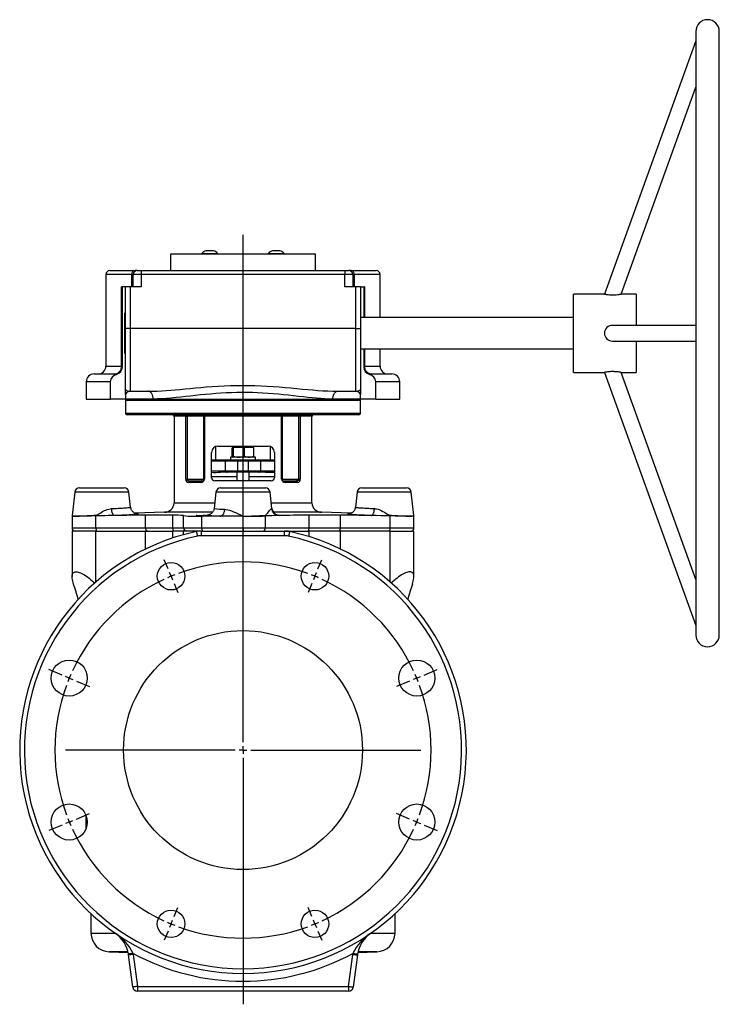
# Model space of a CAD drawing. Extents: x -524 to 493, y -103 to 1053.
# Tile 4 of 4: x 47 to 493, y 425 to 1053. Entities that reach past the tile are written whole.
import ezdxf

# ---------------------------------------------------------------- set-up
doc = ezdxf.new("R2010")
doc.units = 0
doc.layers.get('0').update_dxf_attribs({"linetype": 'CONTINUOUS'})
doc.layers.add('FORMAT', color=7, linetype='CONTINUOUS')

# ---------------------------------------------------------------- blocks, each defined once
blk = doc.blocks.new('SW_CENTERMARKSYMBOL_1')
at = {"layer": 'FORMAT', "color": 0}
for p, q in [((45.92, -105.87), (45.92, 217.83)), ((-1.91, 4.62), (-4.31, 10.39)), ((93.76, 4.62), (96.15, 10.39)), ((0, 0), (-0.96, 2.31)), ((0, 0), (0.96, -2.31)), ((91.84, 0), (90.89, -2.31)), ((91.84, 0), (92.8, 2.31)), ((1.91, -4.62), (4.31, -10.39)), ((89.93, -4.62), (87.54, -10.39)), ((-69.56, -63.03), (-77.88, -59.59)), ((161.41, -63.03), (169.72, -59.59)), ((-64.94, -64.94), (-67.25, -63.99)), ((-64.94, -64.94), (-62.63, -65.9)), ((-60.32, -66.86), (-52.01, -70.3)), ((152.17, -66.86), (143.85, -70.3)), ((156.79, -64.94), (154.48, -65.9)), ((156.79, -64.94), (159.1, -63.99)), ((40.92, -110.87), (-67.44, -110.87)), ((45.92, -110.87), (43.42, -110.87)), ((45.92, -110.87), (45.92, -108.37)), ((45.92, -110.87), (45.92, -113.37)), ((45.92, -110.87), (48.42, -110.87)), ((50.92, -110.87), (159.29, -110.87)), ((45.92, -115.87), (45.92, -273.07)), ((-64.94, -156.79), (-67.25, -157.74)), ((-64.94, -156.79), (-62.63, -155.83)), ((-60.32, -154.87), (-52.01, -151.43)), ((152.17, -154.87), (143.85, -151.43)), ((156.79, -156.79), (154.48, -155.83)), ((156.79, -156.79), (159.1, -157.74)), ((-69.56, -158.7), (-77.88, -162.15)), ((161.41, -158.7), (169.72, -162.15)), ((1.91, -217.11), (4.31, -211.34)), ((89.93, -217.11), (87.54, -211.34)), ((0, -221.73), (0.96, -219.42)), ((91.84, -221.73), (90.89, -219.42)), ((0, -221.73), (-0.96, -224.04)), ((91.84, -221.73), (92.8, -224.04)), ((-1.91, -226.35), (-4.31, -232.12)), ((93.76, -226.35), (96.15, -232.12))]:
    blk.add_line(p, q, dxfattribs=at)
for start, end in [(69.88732, 110.11268), (111.30634, 112.5), (67.5, 68.69366), (114.88732, 155.11268), (112.5, 113.69366), (66.30634, 67.5), (24.88732, 65.11268), (156.30634, 157.5), (22.5, 23.69366), (157.5, 158.69366), (21.30634, 22.5), (159.88732, 200.11268), (339.88732, 20.11268), (201.30634, 202.5), (202.5, 203.69366), (336.30634, 337.5), (337.5, 338.69366), (204.88732, 245.11268), (294.88732, 335.11268), (246.30634, 247.5), (247.5, 248.69366), (249.88732, 290.11268), (291.30634, 292.5), (292.5, 293.69366)]:
    blk.add_arc((45.92, -110.87), 120, start, end, dxfattribs=at)

msp = doc.modelspace()

# ---------------------------------------------------------------- linework, layer by layer
at = {"color": 7, "linetype": 'CONTINUOUS'}
for p, q in [((478.4, 1045.36), (478.4, 660.36)), ((493.4, 660.36), (493.4, 1045.36)), ((478.4, 1039.32), (420.09, 877.87)), ((430.72, 877.86), (478.4, 1009.88)), ((143.23, 903.36), (143.23, 892.85)), ((235.73, 903.36), (143.23, 903.36)), ((163.27, 903.61), (163.27, 903.36)), ((173.27, 903.61), (163.27, 903.61)), ((173.27, 903.36), (173.27, 903.61)), ((205.69, 903.61), (205.69, 903.36)), ((215.69, 903.61), (205.69, 903.61)), ((215.69, 903.36), (215.69, 903.61)), ((235.73, 892.85), (235.73, 903.36)), ((104.48, 892.85), (120.56, 892.85)), ((120.56, 892.85), (120.98, 892.85)), ((120.98, 892.85), (120.98, 892.84)), ((121.98, 892.85), (120.98, 892.85)), ((121.76, 892.84), (120.98, 892.84)), ((121.98, 892.85), (124.48, 892.85)), ((124.48, 892.85), (254.48, 892.85)), ((254.48, 892.85), (256.98, 892.85)), ((257.99, 892.85), (256.98, 892.85)), ((257.99, 892.84), (257.2, 892.84)), ((257.99, 892.85), (257.99, 892.84)), ((257.99, 892.85), (258.4, 892.85)), ((258.4, 892.85), (274.48, 892.85)), ((101.98, 890.35), (101.98, 831.86)), ((119.48, 882.36), (119.48, 890.35)), ((259.48, 890.35), (259.48, 882.36)), ((276.98, 862.86), (276.98, 890.35)), ((112.48, 882.36), (111.91, 882.36)), ((112.48, 831.51), (112.48, 882.36)), ((114.48, 882.36), (112.48, 882.36)), ((117.48, 882.36), (114.48, 882.36)), ((114.48, 855.86), (114.48, 882.36)), ((124.48, 882.36), (117.48, 882.36)), ((261.48, 882.36), (254.48, 882.36)), ((264.48, 882.36), (261.48, 882.36)), ((264.48, 882.36), (264.48, 855.86)), ((264.48, 882.36), (266.48, 882.36)), ((266.48, 882.36), (266.48, 862.86)), ((267.05, 882.36), (266.48, 882.36)), ((420.09, 877.86), (400.4, 877.86)), ((400.4, 827.86), (400.4, 877.86)), ((440.4, 877.86), (430.72, 877.86)), ((440.4, 877.86), (440.4, 857.86)), ((114.48, 865.86), (113.98, 865.86)), ((113.98, 839.86), (113.98, 865.86)), ((400.4, 862.86), (264.48, 862.86)), ((114.48, 816.86), (114.48, 855.86)), ((264.48, 855.86), (264.48, 816.86)), ((478.4, 857.86), (425.22, 857.86)), ((264.48, 842.86), (400.4, 842.86)), ((266.48, 842.86), (266.48, 831.51)), ((276.98, 831.86), (276.98, 842.86)), ((425.22, 847.86), (478.4, 847.86)), ((440.4, 847.86), (440.4, 827.86)), ((113.98, 839.86), (114.48, 839.86)), ((112.46, 831.41), (112.48, 831.86)), ((94.48, 826.86), (107.48, 826.86)), ((107.48, 826.86), (107.75, 826.87)), ((271.26, 826.87), (271.48, 826.86)), ((271.48, 826.86), (284.48, 826.86)), ((400.4, 827.86), (420.09, 827.86)), ((420.09, 827.86), (478.4, 666.41)), ((430.7, 827.86), (440.4, 827.86)), ((478.4, 695.85), (430.72, 827.86)), ((89.48, 821.86), (89.48, 810.86)), ((104.68, 821.86), (104.68, 810.86)), ((114.48, 814.21), (114.48, 816.86)), ((264.48, 816.86), (264.48, 814.21)), ((274.28, 810.86), (274.28, 821.86)), ((289.48, 810.86), (289.48, 821.86)), ((89.48, 810.86), (104.68, 810.86)), ((114.48, 810.86), (104.68, 810.86)), ((114.48, 813.85), (114.48, 814.21)), ((114.48, 813.85), (114.48, 810.86)), ((132.11, 810.86), (114.48, 810.86)), ((117.48, 815.86), (129.24, 815.86)), ((132.11, 810.86), (246.85, 810.86)), ((264.48, 810.86), (246.85, 810.86)), ((249.72, 815.86), (261.48, 815.86)), ((264.48, 814.21), (264.48, 813.85)), ((264.48, 810.86), (264.48, 813.85)), ((274.28, 810.86), (264.48, 810.86)), ((274.28, 810.86), (289.48, 810.86)), ((114.48, 809.86), (114.48, 801.86)), ((264.48, 801.86), (264.48, 809.86)), ((189.48, 800.86), (115.48, 800.86)), ((145.48, 799.86), (145.48, 744.67)), ((263.48, 800.86), (189.48, 800.86)), ((233.48, 744.67), (233.48, 799.86)), ((171.98, 780.58), (171.98, 772.18)), ((173.48, 780.86), (205.48, 780.86)), ((182.58, 774.37), (182.58, 779.7)), ((182.98, 780.28), (182.93, 780.26)), ((182.98, 780.28), (183.03, 780.28)), ((183.03, 780.28), (186.93, 780.28)), ((183.48, 774.37), (183.48, 779.7)), ((185.66, 780.86), (185.48, 780.68)), ((185.48, 780.68), (185.48, 780.28)), ((193.48, 780.68), (185.48, 780.68)), ((186.93, 780.28), (193.38, 780.28)), ((190.38, 774.37), (190.38, 779.7)), ((193.48, 780.68), (193.3, 780.86)), ((193.38, 780.28), (195.98, 780.28)), ((193.48, 780.28), (193.48, 780.68)), ((196.03, 780.26), (195.98, 780.28)), ((196.38, 774.37), (196.38, 779.7)), ((206.98, 772.18), (206.98, 780.58)), ((169.48, 760.68), (169.48, 776.86)), ((181.48, 773.78), (181.48, 772.18)), ((189.48, 773.78), (181.48, 773.78)), ((182.93, 773.81), (182.98, 773.78)), ((197.48, 773.78), (189.48, 773.78)), ((195.98, 773.78), (196.03, 773.81)), ((197.48, 772.18), (197.48, 773.78)), ((209.48, 776.86), (209.48, 760.68)), ((169.48, 772.18), (179.39, 772.18)), ((179.39, 772.18), (186.17, 772.18)), ((186.17, 772.18), (192.79, 772.18)), ((192.79, 772.18), (199.57, 772.18)), ((199.57, 772.18), (209.48, 772.18)), ((179.39, 764.18), (175.04, 764.18)), ((186.17, 764.18), (179.39, 764.18)), ((185.48, 764.18), (185.48, 758.68)), ((192.79, 764.18), (186.17, 764.18)), ((199.57, 764.18), (192.79, 764.18)), ((193.48, 758.68), (193.48, 764.18)), ((203.92, 764.18), (199.57, 764.18)), ((203.96, 764.18), (203.92, 764.18)), ((85.1, 754.18), (113.73, 754.18)), ((155.44, 758.68), (163.21, 758.68)), ((207.48, 758.68), (171.48, 758.68)), ((175.17, 754.18), (203.8, 754.18)), ((215.75, 758.68), (223.53, 758.68)), ((265.23, 754.18), (293.86, 754.18)), ((82.12, 751.52), (80.45, 736.49)), ((117.77, 741.92), (116.71, 751.52)), ((172.19, 751.52), (171.04, 741.15)), ((207.92, 741.15), (206.78, 751.52)), ((262.25, 751.52), (261.19, 741.92)), ((298.51, 736.49), (296.84, 751.52)), ((80.45, 736.49), (80.41, 736.2)), ((80.41, 736.2), (80.41, 728.68)), ((80.43, 736.2), (80.42, 736.2)), ((139.48, 738.67), (120.5, 738.01)), ((144.61, 736.75), (127.29, 736.75)), ((170.03, 738.67), (139.48, 738.67)), ((174.79, 736.12), (163.29, 736.12)), ((189.48, 736.12), (174.79, 736.12)), ((239.48, 738.67), (208.93, 738.67)), ((251.67, 736.75), (231.65, 736.75)), ((258.46, 738.01), (239.48, 738.67)), ((298.55, 728.68), (298.55, 736.2)), ((298.55, 736.2), (298.55, 736.2)), ((80.41, 726.68), (80.41, 697.58)), ((95.67, 726.68), (80.41, 726.68)), ((95.67, 726.68), (127.29, 726.68)), ((127.29, 726.68), (144.61, 726.68)), ((151.48, 726.68), (144.61, 726.68)), ((162.91, 726.68), (151.48, 726.68)), ((162.91, 726.68), (216.06, 726.68)), ((216.06, 726.68), (231.65, 726.68)), ((251.67, 726.68), (231.65, 726.68)), ((283.29, 726.68), (251.67, 726.68)), ((283.29, 726.68), (298.55, 726.68)), ((298.55, 697.58), (298.55, 726.68)), ((89.48, 537.3), (89.48, 544.83)), ((92.48, 482.6), (92.48, 470.27)), ((286.48, 470.27), (286.48, 482.6)), ((104.06, 458.28), (116.16, 457.86)), ((119.14, 435.79), (116.45, 456.24)), ((262.52, 456.24), (259.82, 435.79)), ((262.8, 457.86), (274.9, 458.28)), ((256.85, 433.18), (122.11, 433.18))]:
    msp.add_line(p, q, dxfattribs=at)
at = {"color": 8, "linetype": 'CONTINUOUS'}
for p, q in [((124.48, 892.85), (124.48, 890.35)), ((254.48, 892.85), (254.48, 890.35)), ((118.54, 890.35), (101.98, 890.35)), ((119.48, 890.35), (118.54, 890.35)), ((118.54, 882.36), (118.54, 890.35)), ((124.48, 890.35), (119.48, 890.35)), ((124.48, 890.35), (124.48, 882.36)), ((254.48, 890.35), (124.48, 890.35)), ((254.48, 882.36), (254.48, 890.35)), ((259.48, 890.35), (254.48, 890.35)), ((260.43, 890.35), (259.48, 890.35)), ((260.43, 890.35), (260.43, 882.36)), ((276.98, 890.35), (260.43, 890.35)), ((111.91, 831.86), (111.91, 882.36)), ((117.48, 882.36), (117.48, 855.86)), ((261.48, 855.86), (261.48, 882.36)), ((267.05, 882.36), (267.05, 862.86)), ((117.48, 855.86), (114.48, 855.86)), ((117.48, 855.86), (117.48, 815.86)), ((261.48, 855.86), (117.48, 855.86)), ((261.48, 815.86), (261.48, 855.86)), ((261.48, 855.86), (264.48, 855.86)), ((267.05, 842.86), (267.05, 831.86)), ((101.98, 831.86), (111.91, 831.86)), ((111.91, 831.86), (112.48, 831.86)), ((266.48, 831.86), (267.05, 831.86)), ((267.05, 831.86), (276.98, 831.86)), ((104.68, 821.86), (89.48, 821.86)), ((289.48, 821.86), (274.28, 821.86)), ((264.48, 809.86), (114.48, 809.86)), ((114.48, 801.86), (189.48, 801.86)), ((153.02, 799.86), (145.48, 799.86)), ((153.02, 759.68), (153.02, 799.86)), ((153.02, 799.86), (153.81, 799.86)), ((164.41, 799.86), (153.81, 799.86)), ((153.81, 799.86), (153.81, 759.68)), ((164.41, 799.86), (164.85, 799.86)), ((164.41, 759.68), (164.41, 799.86)), ((214.11, 799.86), (164.85, 799.86)), ((164.85, 799.86), (164.85, 759.68)), ((189.48, 801.86), (264.48, 801.86)), ((214.11, 759.68), (214.11, 799.86)), ((214.55, 799.86), (214.11, 799.86)), ((214.55, 799.86), (214.55, 759.68)), ((225.15, 799.86), (214.55, 799.86)), ((225.15, 759.68), (225.15, 799.86)), ((225.94, 799.86), (225.15, 799.86)), ((225.94, 799.86), (225.94, 759.68)), ((233.48, 799.86), (225.94, 799.86)), ((178.39, 771.18), (169.48, 771.18)), ((185.92, 771.18), (178.39, 771.18)), ((178.39, 765.18), (178.39, 771.18)), ((193.04, 771.18), (185.92, 771.18)), ((185.92, 771.18), (185.92, 765.18)), ((193.04, 765.18), (193.04, 771.18)), ((200.57, 771.18), (193.04, 771.18)), ((200.57, 771.18), (200.57, 765.18)), ((209.48, 771.18), (200.57, 771.18)), ((185.48, 761.18), (169.48, 761.18)), ((174.21, 765.18), (178.39, 765.18)), ((178.39, 765.18), (185.92, 765.18)), ((185.92, 765.18), (193.04, 765.18)), ((193.04, 765.18), (200.57, 765.18)), ((209.48, 761.18), (193.48, 761.18)), ((200.57, 765.18), (204.76, 765.18)), ((153.02, 759.68), (153.81, 759.68)), ((153.81, 759.68), (164.41, 759.68)), ((162.6, 757.68), (154.65, 757.68)), ((164.41, 759.68), (164.41, 759.63)), ((164.41, 759.68), (164.85, 759.68)), ((214.55, 759.68), (214.11, 759.68)), ((214.55, 759.68), (225.15, 759.68)), ((224.32, 757.68), (216.36, 757.68)), ((225.94, 759.68), (225.15, 759.68)), ((99.41, 751.52), (82.12, 751.52)), ((116.71, 751.52), (99.41, 751.52)), ((189.48, 751.52), (172.19, 751.52)), ((206.78, 751.52), (189.48, 751.52)), ((279.55, 751.52), (262.25, 751.52)), ((296.84, 751.52), (279.55, 751.52)), ((145.48, 744.67), (171.43, 744.67)), ((207.53, 744.67), (233.48, 744.67)), ((95.67, 728.68), (95.67, 736.32)), ((127.29, 728.68), (127.29, 736.75)), ((144.61, 728.68), (144.61, 736.75)), ((151.48, 728.68), (151.48, 736.5)), ((163.29, 728.68), (163.29, 736.12)), ((189.48, 728.68), (189.48, 736.12)), ((203.74, 728.68), (203.74, 736.32)), ((231.65, 728.68), (231.65, 736.75)), ((251.67, 728.68), (251.67, 736.75)), ((283.29, 728.68), (283.29, 736.32)), ((80.41, 728.68), (95.67, 728.68)), ((95.67, 728.68), (127.29, 728.68)), ((127.29, 728.68), (144.61, 728.68)), ((144.61, 728.68), (151.48, 728.68)), ((151.48, 728.68), (163.29, 728.68)), ((163.29, 728.68), (189.48, 728.68)), ((189.48, 728.68), (203.74, 728.68)), ((189.48, 728.68), (189.48, 726.68)), ((203.74, 728.68), (231.65, 728.68)), ((231.65, 728.68), (251.67, 728.68)), ((251.67, 728.68), (283.29, 728.68)), ((283.29, 728.68), (298.55, 728.68)), ((95.67, 694.25), (95.67, 726.68)), ((127.29, 715.2), (127.29, 726.68)), ((144.61, 722.24), (144.61, 726.68)), ((151.48, 724.32), (151.48, 726.68)), ((162.91, 723.68), (162.91, 726.68)), ((216.06, 723.68), (162.91, 723.68)), ((216.06, 723.68), (216.06, 726.68)), ((231.65, 723.1), (231.65, 726.68)), ((251.67, 715.2), (251.67, 726.68)), ((283.29, 694.25), (283.29, 726.68)), ((92.48, 470.27), (107.72, 470.27)), ((271.24, 470.27), (286.48, 470.27)), ((116.05, 458.28), (104.06, 458.28)), ((119.42, 456.64), (122.11, 436.18)), ((256.85, 436.18), (259.54, 456.64)), ((274.9, 458.28), (262.92, 458.28)), ((122.11, 436.18), (256.85, 436.18)), ((122.11, 436.18), (122.11, 433.18)), ((256.85, 436.18), (256.85, 433.18))]:
    msp.add_line(p, q, dxfattribs=at)
at = {"color": 7, "linetype": 'CONTINUOUS', "flags": 128}
for points in [[(167.11, 905.35), (166.54, 905.36), (165.96, 905.35)], [(169.42, 905.35), (168.27, 905.36), (167.11, 905.35)], [(170.58, 905.35), (170, 905.36), (169.42, 905.35)], [(209.54, 905.35), (208.96, 905.36), (208.39, 905.35)], [(211.85, 905.35), (210.7, 905.36), (209.54, 905.35)], [(213, 905.35), (212.43, 905.36), (211.85, 905.35)], [(420.09, 877.86), (420.09, 877.86), (420.18, 877.85), (420.4, 877.8), (420.76, 877.74), (421.23, 877.66), (421.82, 877.58), (422.49, 877.5), (423.24, 877.43), (424.04, 877.39), (424.89, 877.36), (425.77, 877.37), (426.66, 877.4), (427.54, 877.45), (428.39, 877.53), (428.78, 877.58), (429.15, 877.62), (429.49, 877.67), (429.81, 877.72), (430.06, 877.75), (430.27, 877.79), (430.45, 877.82), (430.59, 877.84), (430.68, 877.86), (430.72, 877.86)], [(266.48, 831.86), (266.5, 831.4), (266.56, 830.96)], [(430.7, 827.87), (430.7, 827.87), (430.57, 827.89), (430.33, 827.93), (429.98, 827.99), (429.51, 828.06), (428.95, 828.13), (428.24, 828.21), (427.45, 828.28), (426.54, 828.34), (426.06, 828.36), (425.57, 828.37), (425.09, 828.37), (424.61, 828.36), (424.12, 828.35), (423.64, 828.32), (422.81, 828.26), (422.41, 828.22), (422.03, 828.18), (421.41, 828.1), (420.88, 828.01), (420.49, 827.94), (420.22, 827.89), (420.12, 827.87), (420.09, 827.86)], [(183.03, 780.28), (183, 780.28), (182.89, 780.23), (182.79, 780.11), (182.68, 779.93), (182.58, 779.7)], [(183.03, 773.78), (183.06, 773.79), (183.16, 773.84), (183.27, 773.96), (183.37, 774.14), (183.48, 774.37)], [(121.95, 737.56), (121.95, 737.56), (121.93, 737.56), (121.87, 737.57), (121.8, 737.58), (121.71, 737.6), (121.59, 737.62), (121.46, 737.65), (121.31, 737.69), (121.13, 737.75), (120.93, 737.82), (120.71, 737.91), (120.46, 738.03), (120.18, 738.18), (119.89, 738.36), (119.6, 738.58), (119.31, 738.83), (119.04, 739.11), (118.78, 739.41), (118.55, 739.74), (118.35, 740.09), (118.17, 740.45), (118.02, 740.83), (117.9, 741.22), (117.81, 741.66), (117.78, 741.92)], [(171.03, 741.15), (170.99, 740.82), (170.9, 740.41), (170.78, 740.02), (170.62, 739.64), (170.45, 739.29), (170.24, 738.96), (170.02, 738.65), (169.79, 738.37), (169.54, 738.11), (169.29, 737.89), (169.04, 737.69), (168.8, 737.53), (168.57, 737.39), (168.37, 737.28), (168.18, 737.19), (168.01, 737.12), (167.87, 737.07), (167.74, 737.02), (167.63, 736.99), (167.54, 736.97), (167.47, 736.95), (167.42, 736.94), (167.4, 736.93), (167.4, 736.93)], [(261.19, 741.92), (261.13, 741.54), (261.04, 741.13), (260.91, 740.74), (260.75, 740.36), (260.57, 740), (260.36, 739.67), (260.13, 739.35), (259.88, 739.07), (259.62, 738.8), (259.35, 738.57), (259.07, 738.36), (258.79, 738.19), (258.53, 738.04), (258.29, 737.93), (258.09, 737.84), (257.89, 737.77), (257.71, 737.71), (257.55, 737.66), (257.42, 737.63), (257.3, 737.61), (257.2, 737.59), (257.12, 737.57), (257.06, 737.57), (257.02, 737.56), (257.01, 737.56), (257.01, 737.56)], [(82.96, 736.12), (82.24, 736.13), (81.64, 736.13), (81.14, 736.14), (80.77, 736.15), (80.53, 736.17), (80.42, 736.19), (80.43, 736.2)], [(95.67, 736.32), (94.14, 736.28), (92.64, 736.25), (91.15, 736.22), (89.72, 736.2), (88.39, 736.17), (87.15, 736.16), (85.95, 736.14), (84.86, 736.13), (83.85, 736.13), (82.96, 736.12)], [(107.43, 736.56), (105.48, 736.53), (103.51, 736.49), (101.57, 736.45), (99.62, 736.41), (97.65, 736.36), (95.67, 736.32)], [(127.29, 736.75), (125.01, 736.75), (122.67, 736.74), (120.28, 736.72), (117.84, 736.7), (115.3, 736.68), (112.72, 736.64), (110.09, 736.61), (107.43, 736.56)], [(160.36, 736.62), (160.75, 736.63), (161.19, 736.64), (161.66, 736.66), (162.15, 736.66), (162.66, 736.67), (163.16, 736.67), (163.64, 736.67), (164.09, 736.66), (164.49, 736.66), (164.84, 736.65), (165.11, 736.64), (165.32, 736.62), (165.44, 736.61), (165.48, 736.59), (165.44, 736.57), (165.31, 736.55), (165.1, 736.54), (164.81, 736.52), (164.46, 736.5), (164.05, 736.49), (163.6, 736.48), (163.12, 736.47), (162.62, 736.46), (162.11, 736.46), (161.62, 736.46), (161.15, 736.46), (160.72, 736.47), (160.34, 736.48), (160.01, 736.49), (159.76, 736.5), (159.59, 736.51), (159.5, 736.53), (159.49, 736.54), (159.57, 736.56), (159.73, 736.58), (159.97, 736.6), (160.36, 736.62)], [(212.49, 736.56), (210.92, 736.53), (209.39, 736.49), (207.92, 736.45), (206.49, 736.41), (205.1, 736.36), (203.74, 736.32)], [(231.65, 736.75), (229.11, 736.75), (226.61, 736.74), (224.16, 736.72), (221.75, 736.7), (219.35, 736.68), (217, 736.64), (214.72, 736.61), (212.49, 736.56)], [(271.53, 736.56), (268.78, 736.61), (266.06, 736.65), (263.4, 736.68), (260.74, 736.71), (258.15, 736.73), (255.6, 736.74), (253.62, 736.75), (251.67, 736.75)], [(283.29, 736.32), (280.31, 736.39), (277.36, 736.45), (274.43, 736.51), (271.53, 736.56)], [(296, 736.12), (295.18, 736.13), (294.24, 736.13), (293.19, 736.14), (292.05, 736.15), (290.78, 736.17), (289.43, 736.19), (288, 736.22), (286.51, 736.25), (284.92, 736.28), (283.29, 736.32)], [(298.54, 736.2), (298.55, 736.2), (298.46, 736.17), (298.25, 736.16), (297.89, 736.14), (297.4, 736.13), (296.77, 736.13), (296, 736.12)], [(298.55, 736.2), (298.53, 736.28), (298.51, 736.49)], [(81.41, 692.72), (81.09, 693.75), (80.82, 694.74), (80.61, 695.69), (80.48, 696.58), (80.42, 697.42), (80.43, 698.08), (80.52, 698.69), (80.68, 699.24), (80.92, 699.7), (81.18, 700.03), (81.5, 700.3), (81.89, 700.5), (82.33, 700.63), (82.96, 700.68), (83.59, 700.64), (84.28, 700.5), (85.01, 700.28), (85.79, 699.98), (86.6, 699.61), (87.43, 699.17), (88.28, 698.67), (89.15, 698.11), (90.18, 697.39), (91.22, 696.62), (92.26, 695.78), (93.29, 694.91), (94.31, 694), (94.84, 693.5)], [(297.55, 692.72), (297.88, 693.75), (298.15, 694.74), (298.35, 695.69), (298.49, 696.58), (298.55, 697.42), (298.53, 698.08), (298.44, 698.69), (298.28, 699.24), (298.05, 699.7), (297.78, 700.03), (297.46, 700.3), (297.08, 700.5), (296.64, 700.63), (296, 700.68), (295.38, 700.64), (294.69, 700.5), (293.95, 700.28), (293.17, 699.98), (292.37, 699.61), (291.53, 699.17), (290.68, 698.67), (289.82, 698.11), (288.78, 697.39), (287.75, 696.62), (286.71, 695.78), (285.67, 694.91), (284.65, 694), (284.12, 693.5)]]:
    msp.add_lwpolyline(points, dxfattribs=at)
at = {"color": 8, "linetype": 'CONTINUOUS', "flags": 128}
for points in [[(129.24, 815.86), (131.99, 815.9), (134.77, 815.99), (137.59, 816.14), (140.44, 816.33), (143.33, 816.55), (146.25, 816.8), (149.2, 817.07), (152.49, 817.38), (155.82, 817.7), (159.19, 818.01), (162.6, 818.31), (166.02, 818.6), (169.84, 818.88), (173.69, 819.13), (177.55, 819.33), (181.42, 819.48), (185.31, 819.57), (189.22, 819.61), (193.14, 819.58), (197.07, 819.49), (200.98, 819.35), (204.86, 819.15), (208.7, 818.91), (212.52, 818.63), (216.31, 818.32), (220.07, 817.98), (223.8, 817.63), (227.51, 817.28), (230.81, 816.97), (234.08, 816.68), (237.31, 816.42), (240.48, 816.2), (243.61, 816.02), (246.69, 815.91), (249.72, 815.86)], [(114.67, 814.11), (114.57, 813.96), (114.48, 813.85)], [(132.11, 810.86), (132.1, 811.33), (132.06, 811.78), (132, 812.23), (131.92, 812.67), (131.81, 813.09), (131.68, 813.5), (131.53, 813.88), (131.36, 814.23), (131.17, 814.56), (130.97, 814.85), (130.75, 815.12), (130.52, 815.34), (130.28, 815.53), (130.03, 815.67), (129.77, 815.78), (129.5, 815.84), (129.24, 815.86)], [(246.85, 810.86), (244.29, 810.9), (241.69, 811.01), (239.05, 811.17), (236.37, 811.37), (233.65, 811.62), (230.89, 811.9), (228.1, 812.19), (224.97, 812.54), (221.8, 812.9), (218.58, 813.25), (215.33, 813.59), (212.06, 813.92), (208.78, 814.21), (205.47, 814.47), (202.15, 814.69), (198.81, 814.86), (195.45, 814.99), (192.13, 815.06), (188.79, 815.07), (185.44, 815.03), (182.12, 814.94), (178.76, 814.8), (175.43, 814.6), (172.11, 814.37), (168.82, 814.09), (165.55, 813.79), (162.36, 813.46), (159.18, 813.12), (156.03, 812.77), (152.92, 812.42), (149.8, 812.08), (146.73, 811.76), (143.71, 811.47), (140.74, 811.23), (137.81, 811.03), (134.94, 810.91), (132.11, 810.86)], [(246.85, 810.86), (246.87, 811.33), (246.9, 811.78), (246.96, 812.23), (247.05, 812.67), (247.15, 813.09), (247.28, 813.5), (247.43, 813.88), (247.6, 814.23), (247.79, 814.56), (247.99, 814.85), (248.21, 815.12), (248.44, 815.34), (248.69, 815.53), (248.94, 815.67), (249.2, 815.78), (249.46, 815.84), (249.72, 815.86)], [(264.48, 813.85), (264.37, 813.99), (264.29, 814.11)], [(164.29, 800.86), (164.4, 800.85), (164.51, 800.79), (164.6, 800.7), (164.69, 800.57), (164.76, 800.42), (164.81, 800.25), (164.84, 800.06), (164.85, 799.86)], [(214.67, 800.86), (214.56, 800.85), (214.46, 800.79), (214.36, 800.7), (214.28, 800.57), (214.21, 800.42), (214.15, 800.25), (214.12, 800.06), (214.11, 799.86)], [(153.81, 759.68), (153.83, 759.54), (153.86, 759.42), (153.96, 759.23), (154.07, 759.09), (154.21, 758.98), (154.4, 758.87), (154.61, 758.79), (155.02, 758.71), (155.44, 758.68)], [(163.21, 758.68), (163.09, 758.67), (162.98, 758.61), (162.87, 758.52), (162.78, 758.39), (162.71, 758.24), (162.65, 758.07), (162.61, 757.88), (162.6, 757.68)], [(215.75, 758.68), (215.87, 758.67), (215.98, 758.61), (216.09, 758.52), (216.18, 758.39), (216.26, 758.24), (216.31, 758.07), (216.35, 757.88), (216.36, 757.68)], [(225.15, 759.68), (225.11, 759.45), (225.1, 759.4), (224.95, 759.16), (224.7, 758.95), (224.48, 758.84), (224.23, 758.76), (223.88, 758.7), (223.53, 758.68)], [(105.63, 741.01), (106.51, 741.05), (107.38, 741.09), (108.73, 741.15), (110.02, 741.22), (111.26, 741.29), (112.42, 741.36), (113.45, 741.43), (114.39, 741.49), (115.24, 741.56), (115.98, 741.63), (116.58, 741.69), (117.06, 741.75), (117.43, 741.8), (117.67, 741.86), (117.77, 741.9), (117.76, 741.92)], [(207.64, 741.01), (207.84, 741.07), (207.92, 741.13), (207.91, 741.15)], [(261.19, 741.92), (261.19, 741.92), (261.25, 741.87), (261.44, 741.82), (261.76, 741.77), (262.2, 741.71), (262.77, 741.65), (263.46, 741.58), (264.27, 741.52), (265.18, 741.45), (266.2, 741.38), (267.31, 741.31), (268.51, 741.24), (269.79, 741.18), (270.93, 741.12), (272.11, 741.06), (273.33, 741.01)], [(80.46, 736.49), (80.45, 736.48), (80.49, 736.43), (80.59, 736.39), (80.74, 736.35), (80.95, 736.31), (81.19, 736.27), (81.48, 736.24), (82.09, 736.18), (82.67, 736.14), (82.96, 736.12)], [(82.96, 736.12), (83.28, 736.14), (84.18, 736.19), (85.18, 736.24), (86.25, 736.3), (87.41, 736.36), (88.69, 736.42), (90.05, 736.49), (91.47, 736.56), (92.95, 736.64), (94.3, 736.7), (95.67, 736.77)], [(95.67, 736.77), (95.98, 736.83), (96.51, 737.06), (97.02, 737.35), (97.53, 737.66), (98.7, 738.37), (99.9, 739.05), (101.11, 739.68), (101.98, 740.07), (102.87, 740.42), (103.77, 740.7), (104.7, 740.91), (105.63, 741.01)], [(107.43, 736.56), (107.27, 736.59), (107.1, 736.67), (106.94, 736.79), (106.78, 736.95), (106.63, 737.16), (106.48, 737.41), (106.34, 737.7), (106.21, 738.02), (106.09, 738.38), (105.98, 738.77), (105.88, 739.18), (105.8, 739.61), (105.73, 740.07), (105.67, 740.53), (105.63, 741.01)], [(121.79, 737.58), (121.87, 737.58), (122.27, 737.56), (122.58, 737.54), (122.78, 737.51), (122.87, 737.48), (122.86, 737.45), (122.74, 737.41), (122.52, 737.37), (122.19, 737.33), (121.75, 737.28), (121.22, 737.23), (120.59, 737.18), (119.86, 737.13), (119.04, 737.08), (118.12, 737.02), (117.13, 736.97), (116.06, 736.91), (114.91, 736.86), (113.69, 736.8), (112.4, 736.75), (111.05, 736.69), (109.66, 736.64), (108.56, 736.6), (107.43, 736.56)], [(174.79, 736.12), (173.33, 736.16), (171.98, 736.2), (171.12, 736.23), (170.33, 736.27), (169.6, 736.3), (168.64, 736.35), (167.84, 736.41), (167.37, 736.45), (166.97, 736.49), (166.65, 736.53), (166.31, 736.59), (166.14, 736.66), (166.11, 736.7), (166.15, 736.75), (166.28, 736.8), (166.59, 736.86), (167.07, 736.93), (167.48, 736.98), (167.64, 736.99)], [(174.79, 736.12), (175.08, 736.16), (175.38, 736.24), (175.67, 736.37), (175.95, 736.54), (176.23, 736.75), (176.48, 737), (176.73, 737.29), (176.95, 737.61), (177.16, 737.97), (177.34, 738.35), (177.5, 738.76), (177.64, 739.19), (177.74, 739.64), (177.83, 740.1), (177.88, 740.57)], [(177.88, 740.57), (178.79, 740.49), (179.72, 740.31), (180.94, 739.98), (182.18, 739.54), (183.45, 739.03), (184.72, 738.47), (186.29, 737.73), (187.87, 736.95), (189.45, 736.14), (189.48, 736.12)], [(203.68, 736.77), (203.88, 736.83), (204.2, 737.06), (204.49, 737.35), (204.76, 737.66), (205.35, 738.37), (205.89, 739.05), (206.38, 739.68), (206.69, 740.07), (206.97, 740.42), (207.22, 740.7), (207.45, 740.91), (207.64, 741.01)], [(211.32, 736.99), (211.65, 736.96), (212.19, 736.89), (212.57, 736.82), (212.74, 736.78), (212.84, 736.73), (212.85, 736.69), (212.75, 736.62), (212.49, 736.56)], [(271.53, 736.56), (269.98, 736.62), (268.47, 736.67), (267.03, 736.73), (265.73, 736.78), (264.48, 736.84), (263.3, 736.89), (262.2, 736.95), (261.17, 737), (260.24, 737.06), (259.38, 737.11), (258.62, 737.16), (257.95, 737.21), (257.38, 737.26), (256.92, 737.31), (256.55, 737.35), (256.29, 737.4), (256.13, 737.44), (256.08, 737.47), (256.14, 737.5), (256.3, 737.53), (256.57, 737.55), (256.95, 737.57), (257.16, 737.58)], [(271.53, 736.56), (271.69, 736.59), (271.86, 736.67), (272.02, 736.79), (272.18, 736.95), (272.33, 737.16), (272.48, 737.41), (272.62, 737.7), (272.75, 738.02), (272.87, 738.38), (272.98, 738.77), (273.08, 739.18), (273.17, 739.61), (273.24, 740.07), (273.29, 740.53), (273.33, 741.01)], [(273.33, 741.01), (273.96, 740.95), (274.58, 740.85), (275.64, 740.57), (276.69, 740.19), (277.73, 739.74), (278.74, 739.23), (279.7, 738.68), (280.65, 738.11), (281.6, 737.54), (282.56, 737.01), (282.85, 736.88), (283.14, 736.79), (283.3, 736.77)], [(283.3, 736.77), (284.29, 736.72), (285.27, 736.67), (286.29, 736.62), (287.29, 736.57), (288.26, 736.52), (289.21, 736.48), (290.12, 736.43), (290.99, 736.39), (291.81, 736.35), (292.58, 736.31), (293.27, 736.27), (293.92, 736.24), (294.95, 736.18), (295.69, 736.14), (296, 736.12)], [(127.29, 728.68), (127.31, 728.37), (127.35, 728.07), (127.42, 727.78), (127.52, 727.51), (127.64, 727.27), (127.78, 727.07), (127.94, 726.9), (128.11, 726.78), (128.29, 726.71), (128.48, 726.68)], [(144.61, 728.68), (144.62, 728.37), (144.65, 728.07), (144.7, 727.78), (144.77, 727.51), (144.86, 727.27), (144.96, 727.07), (145.08, 726.9), (145.2, 726.78), (145.33, 726.71), (145.46, 726.68)], [(230.85, 726.68), (230.98, 726.71), (231.1, 726.78), (231.21, 726.9), (231.32, 727.07), (231.42, 727.27), (231.5, 727.51), (231.57, 727.78), (231.61, 728.07), (231.64, 728.37), (231.65, 728.68)], [(250.49, 726.68), (250.67, 726.71), (250.85, 726.78), (251.03, 726.9), (251.18, 727.07), (251.32, 727.27), (251.45, 727.51), (251.54, 727.78), (251.61, 728.07), (251.66, 728.37), (251.67, 728.68)], [(159.78, 726.36), (159.79, 726.33), (159.8, 726.27), (159.82, 726.16), (159.85, 726.02), (159.89, 725.84), (159.94, 725.62), (159.99, 725.37), (160.05, 725.09), (160.12, 724.78), (160.18, 724.46), (160.26, 724.12), (160.33, 723.78), (160.41, 723.42)], [(219.18, 726.36), (219.18, 726.33), (219.16, 726.27), (219.14, 726.16), (219.11, 726.02), (219.07, 725.84), (219.02, 725.62), (218.97, 725.37), (218.91, 725.09), (218.85, 724.78), (218.78, 724.46), (218.71, 724.12), (218.63, 723.78), (218.56, 723.42)], [(119.33, 457.23), (118.98, 457.18), (118.62, 457.12), (118.28, 457.07), (117.96, 457.02), (117.65, 456.97), (117.37, 456.92), (117.12, 456.88), (116.89, 456.85), (116.71, 456.82), (116.56, 456.79), (116.46, 456.78), (116.39, 456.77), (116.37, 456.76)], [(119.42, 456.64), (119.06, 456.59), (118.71, 456.54), (118.37, 456.5), (118.04, 456.45), (117.73, 456.41), (117.45, 456.38), (117.19, 456.34), (116.97, 456.31), (116.79, 456.29), (116.64, 456.27), (116.53, 456.26), (116.47, 456.25), (116.45, 456.24)], [(259.54, 456.64), (259.9, 456.59), (260.25, 456.54), (260.6, 456.5), (260.93, 456.45), (261.23, 456.41), (261.52, 456.38), (261.77, 456.34), (261.99, 456.31), (262.18, 456.29), (262.32, 456.27), (262.43, 456.26), (262.5, 456.25), (262.52, 456.24)], [(259.63, 457.23), (259.99, 457.18), (260.34, 457.12), (260.68, 457.07), (261.01, 457.02), (261.31, 456.97), (261.59, 456.92), (261.85, 456.88), (262.07, 456.85), (262.25, 456.82), (262.4, 456.79), (262.51, 456.78), (262.57, 456.77), (262.59, 456.76)], [(122.11, 436.18), (121.75, 436.14), (121.4, 436.09), (121.06, 436.05), (120.73, 436), (120.42, 435.96), (120.14, 435.93), (119.89, 435.89), (119.66, 435.86), (119.48, 435.84), (119.33, 435.82), (119.22, 435.8), (119.16, 435.8), (119.14, 435.79)], [(256.85, 436.18), (257.21, 436.14), (257.56, 436.09), (257.91, 436.05), (258.23, 436), (258.54, 435.96), (258.82, 435.93), (259.08, 435.89), (259.3, 435.86), (259.48, 435.84), (259.63, 435.82), (259.74, 435.8), (259.8, 435.8), (259.82, 435.79)]]:
    msp.add_lwpolyline(points, dxfattribs=at)
at = {"color": 7, "linetype": 'CONTINUOUS'}
for centre, radius in [((143.56, 697.85), 8.75), ((235.4, 697.85), 8.75), ((189.48, 586.98), 76.2), ((78.62, 632.91), 11.5), ((300.35, 632.91), 11.5), ((78.62, 541.06), 11.5), ((300.35, 541.06), 11.5), ((143.56, 476.12), 8.75), ((235.4, 476.12), 8.75)]:
    msp.add_circle(centre, radius, dxfattribs=at)
for centre, radius, start, end in [((485.9, 1045.36), 7.5, 0, 180), ((166.27, 901.92), 3.45, 95.13899, 150.51287), ((170.27, 901.92), 3.45, 29.48713, 84.85797), ((208.69, 901.92), 3.45, 95.13899, 150.51287), ((212.69, 901.92), 3.45, 29.48713, 84.85797), ((104.48, 890.35), 2.5, 90, 180), ((121.98, 890.35), 2.5, 90, 180), ((256.98, 890.35), 2.5, 0, 90), ((274.48, 890.35), 2.5, 0, 90), ((425.11, 852.84), 5.02, 88.72076, 179.71945), ((425.07, 852.87), 4.99, 180.02824, 271.69145), ((96.98, 831.86), 5, 270, 0), ((107.49, 831.85), 4.99, 272.40615, 354.99386), ((107.42, 831.49), 5.06, 285.56399, 0.18587), ((271.54, 831.49), 5.06, 179.7921, 254.45804), ((271.47, 831.85), 4.99, 190.35139, 267.57757), ((281.98, 831.86), 5, 180, 270), ((94.48, 821.86), 5, 90, 180), ((109.84, 821.56), 5.17, 101.8837, 176.61152), ((269.09, 821.53), 5.2, 3.65123, 77.85355), ((284.48, 821.86), 5, 0, 90), ((117.48, 820.86), 5, 233.1301, 270), ((261.48, 820.86), 5, 270, 306.8699), ((115.48, 809.86), 1, 90, 180), ((263.48, 809.86), 1, 0, 90), ((115.48, 801.86), 1, 180, 270), ((144.48, 799.86), 1, 0, 90), ((234.48, 799.86), 1, 90, 180), ((263.48, 801.86), 1, 270, 0), ((173.48, 776.86), 4, 90.003, 179.99713), ((182.68, 779.55), 0.809, 10.72338, 64.64279), ((187.08, 768.84), 11.45, 90.75843, 108.34046), ((186.82, 769.09), 11.19, 71.45598, 89.44512), ((193.52, 771.53), 8.75, 90.88451, 111.00227), ((193.23, 771.47), 8.81, 69.0638, 89.04941), ((195.43, 779.47), 0.985, 13.78163, 52.34309), ((205.48, 776.86), 4, 0.01762, 89.98224), ((183.5, 774.57), 0.942, 192.71147, 233.23318), ((187.04, 784.98), 11.19, 251.45599, 269.44512), ((186.78, 785.23), 11.45, 270.75882, 288.34007), ((193.53, 782.6), 8.81, 249.0638, 269.04941), ((193.25, 782.54), 8.75, 270.88452, 291.00227), ((195.46, 774.57), 0.942, 306.76682, 347.28853), ((171.48, 760.69), 2, 180.01837, 269.98153), ((207.48, 760.68), 2, 270.00231, 359.9978), ((85.1, 751.18), 3, 90, 173.68128), ((113.73, 751.18), 3, 6.31872, 90), ((163.35, 759.73), 1.06, 262.40058, 354.59575), ((175.17, 751.18), 3, 90, 173.68128), ((203.8, 751.18), 3, 6.31872, 90), ((265.23, 751.18), 3, 90, 173.68128), ((293.86, 751.18), 3, 6.31872, 90), ((139.48, 744.67), 6, 270, 0), ((212.71, 741.6), 4.81, 185.36639, 256.18102), ((239.48, 744.67), 6, 180, 270), ((146.45, 693.58), 43.21, 83.31476, 92.44199), ((160.14, 823.28), 87.22, 264.30291, 272.06763), ((190.62, 1175.08), 438.96, 269.8514, 271.71295), ((82.41, 728.68), 2, 180, 270), ((296.55, 728.68), 2, 270, 0), ((189.48, 586.98), 142.5, 102.02983, 77.97017), ((162.91, 711.68), 15, 90, 102.02983), ((216.06, 711.68), 15, 77.97017, 90), ((-49.51, 647.75), 138.44, 14.80974, 18.95898), ((428.48, 647.74), 138.44, 161.04112, 165.19055), ((485.9, 660.36), 7.5, 180, 0), ((104.48, 470.27), 12, 180, 268), ((96.63, 453.64), 19.99, 8.99046, 55.15872), ((282.34, 453.64), 19.99, 124.84233, 171.00849), ((274.48, 470.27), 12, 272, 0), ((96.62, 453.63), 20, 7.5, 9.00237), ((282.35, 453.63), 20, 170.99763, 172.5), ((122.11, 436.18), 3, 187.5, 270), ((256.85, 436.18), 3, 270, 352.5)]:
    msp.add_arc(centre, radius, start, end, dxfattribs=at)
at = {"color": 8, "linetype": 'CONTINUOUS'}
for centre, radius, start, end in [((120.83, 890.57), 2.3, 96.58977, 185.33915), ((258.14, 890.57), 2.3, 354.66085, 83.41023), ((107.19, 831.59), 4.74, 273.57609, 3.31092), ((271.78, 831.59), 4.74, 176.68908, 266.42391), ((107.5, 823.42), 3.44, 68.18404, 90.27388), ((271.47, 823.4), 3.46, 89.79305, 111.74903), ((117.13, 818.72), 5.23, 239.53678, 241.89233), ((117.78, 812.26), 3.62, 94.69091, 149.25495), ((261.24, 812.35), 3.52, 29.9346, 86.11955), ((261.83, 818.72), 5.23, 298.10767, 300.46322), ((152.1, 799.94), 0.927, 355.15092, 84.14264), ((146.82, 800.11), 7, 357.95521, 6.15522), ((163.41, 799.87), 1, 359.98224, 89.98072), ((215.55, 799.87), 1, 90.01928, 180.01776), ((232.14, 800.11), 7, 173.84478, 182.04479), ((226.87, 799.94), 0.927, 95.85736, 184.84908), ((179.39, 771.19), 0.999, 90.03473, 180.03307), ((187.13, 771.42), 1.23, 141.38867, 191.04873), ((191.83, 771.42), 1.23, 348.95127, 38.61133), ((199.57, 771.19), 0.999, 359.96693, 89.96527), ((170.5, 844.38), 79.29, 269.2651, 272.68096), ((171.65, 845.67), 81.56, 268.4761, 272.38089), ((175.13, 765.11), 0.927, 175.22786, 264.26006), ((179.39, 765.18), 0.999, 179.96523, 269.96697), ((187.13, 764.95), 1.23, 168.94969, 218.61291), ((191.83, 764.95), 1.23, 321.38709, 11.05031), ((199.57, 765.18), 0.999, 270.03303, 0.03477), ((203.83, 765.11), 0.927, 275.73994, 4.77214), ((207.44, 861.65), 97.52, 267.95516, 271.19843), ((208.4, 840.56), 75.47, 267.23259, 270.82136), ((154.8, 759.47), 1.79, 173.04988, 265.1388), ((155.56, 757.78), 0.914, 97.40473, 185.8571), ((162.77, 759.76), 2.08, 265.35367, 357.93192), ((216.19, 759.76), 2.08, 182.03845, 274.67595), ((215.61, 759.73), 1.06, 182.45923, 277.87296), ((223.41, 757.78), 0.914, 354.1429, 82.59527), ((224.16, 759.48), 1.8, 275.10716, 6.70416), ((176.83, 768.77), 28.22, 258.18073, 272.12622), ((70.82, 736.33), 24.85, 359.96776, 1.02101), ((181.71, 1060.44), 324.4, 271.37303, 273.88272), ((210.23, 737.49), 6.59, 186.26253, 190.27532), ((212.6, 741.55), 4.99, 186.21983, 268.78212), ((308.14, 736.33), 24.85, 178.97899, 180.03224), ((296.46, 741.77), 5.66, 265.33875, 291.13637), ((98.5, 728.2), 2.87, 170.37197, 211.9213), ((153.48, 728.68), 2, 179.99859, 269.99864), ((165.95, 728.21), 2.71, 169.85375, 214.19145), ((201.95, 728.47), 1.81, 279.27437, 6.94726), ((280.46, 728.2), 2.87, 328.0787, 9.62803), ((189.48, 586.98), 139.5, 102.02983, 77.97017), ((162.91, 711.68), 12, 90, 102.02983), ((216.06, 711.68), 12, 77.97017, 90), ((91.16, 443.8), 31.21, 25.50105, 57.25167), ((287.68, 443.9), 31.06, 122.66621, 154.58107), ((189.48, 586.98), 147.5, 241.60285, 298.39715), ((96.62, 453.63), 23, 7.5, 9.00237), ((282.35, 453.63), 23, 170.99763, 172.5)]:
    msp.add_arc(centre, radius, start, end, dxfattribs=at)

# ---------------------------------------------------------------- block references
at = {"layer": 'FORMAT'}
msp.add_blockref('SW_CENTERMARKSYMBOL_1', (143.56, 697.85), dxfattribs=at)

doc.saveas('drawing.dxf')
